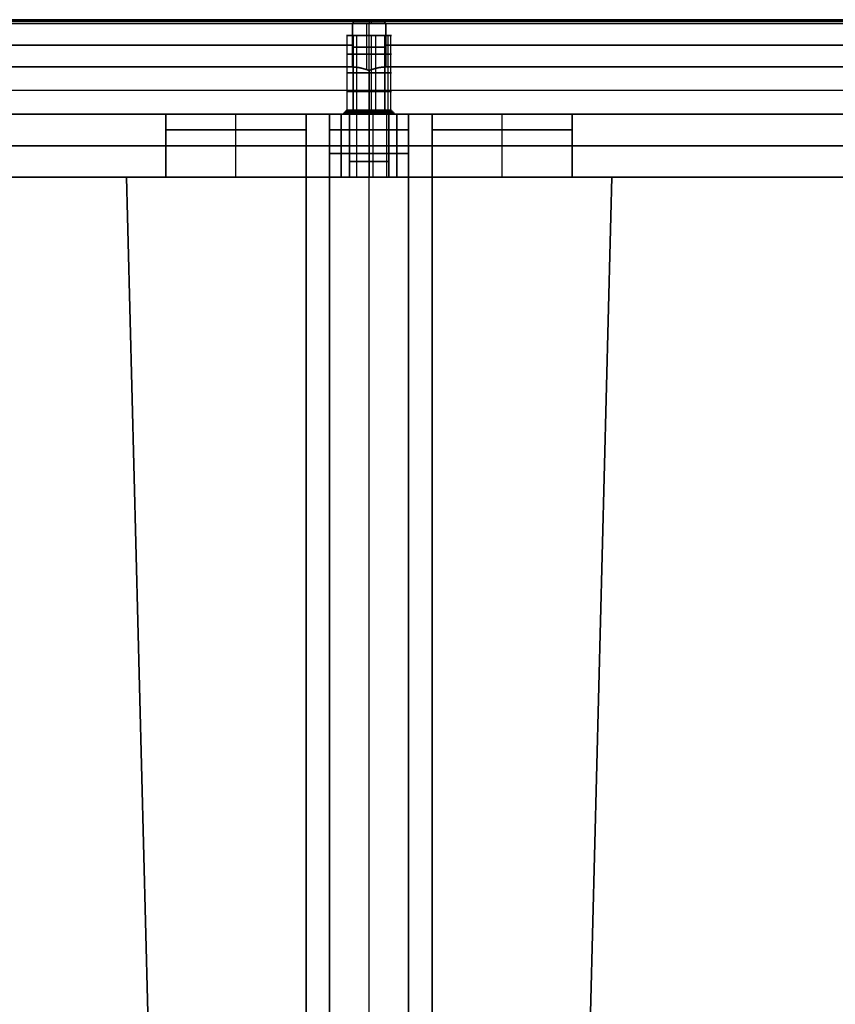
# Model space of a CAD drawing. Header units: millimetres. Extents: x -317 to 317, y -7 to 490.
# Tile 11 of 13: x -44 to 59, y 365 to 490. Entities that reach past the tile are written whole.
import ezdxf

# ---------------------------------------------------------------- set-up
doc = ezdxf.new("R2010")
doc.units = ezdxf.units.MM
doc.header["$MEASUREMENT"] = 0
for name, color, linetype in [('IGES LEVEL 10', 7, 'Continuous'), ('IGES LEVEL 3', 7, 'Continuous'), ('IGES LEVEL 8', 7, 'Continuous')]:
    doc.layers.add(name, color=color, linetype=linetype)

msp = doc.modelspace()

# ---------------------------------------------------------------- linework, layer by layer
at = {"layer": 'IGES LEVEL 10', "extrusion": (0, 1, 0)}
for centre, radius, start, end in [((0, 313.96, 490), 2.5, 45, 135), ((0, -313.96, 490), 2.5, 225, 315), ((0, 313.96, 489.5), 3, 45, 135), ((0, -313.96, 489.5), 3, 225, 315), ((0, 115.97, 488), 2.85, 225, 45), ((0, -115.97, 488), 2.85, 225, 45), ((0, -115.97, 488), 2.85, 45, 225), ((0, 115.97, 488), 2.85, 45, 225), ((0, 115.97, 478), 3.35, 225, 45), ((0, -115.97, 478), 3.35, 225, 45), ((0, 115.97, 478.5), 2.85, 225, 45), ((0, -115.97, 478.5), 2.85, 225, 45), ((0, 115.97, 478), 3.35, 45, 225), ((0, -115.97, 478), 3.35, 45, 225), ((0, 115.97, 478.5), 2.85, 45, 225), ((0, -115.97, 478.5), 2.85, 45, 225)]:
    msp.add_arc(centre, radius, start, end, dxfattribs=at)
at = {"layer": 'IGES LEVEL 10', "color": 253, "extrusion": (0, 1, 0)}
for centre, radius, start, end in [((0, -313.96, 490), 2.5, 225, 315), ((0, 313.96, 490), 2.5, 45, 135), ((0, -313.96, 490), 2.5, 225, 315), ((0, 313.96, 490), 2.5, 45, 135), ((0, -313.96, 489.5), 3, 225, 315), ((0, 313.96, 489.5), 3, 45, 135), ((0, 313.96, 489.5), 3, 45, 135), ((0, -313.96, 489.5), 3, 225, 315), ((0, -313.96, 489.75), 2.75, 225, 315), ((0, 313.96, 489.75), 2.75, 45, 135), ((0, -115.97, 488), 2.85, 225, 45), ((0, -115.97, 488), 2.85, 225, 45), ((0, 115.97, 488), 2.85, 225, 45), ((0, 115.97, 488), 2.85, 225, 45), ((0, 115.97, 488), 2.85, 45, 225), ((0, -115.97, 488), 2.85, 45, 225), ((0, -115.97, 488), 2.85, 45, 225), ((0, 115.97, 488), 2.85, 45, 225), ((0, 313.96, 486.51), 3, 45, 135), ((0, -313.96, 486.51), 3, 225, 315), ((0, 115.97, 485.63), 2.85, 225, 45), ((0, -115.97, 485.63), 2.85, 225, 45), ((0, -115.97, 485.63), 2.85, 45, 225), ((0, 115.97, 485.63), 2.85, 45, 225), ((0, 115.97, 483.25), 2.85, 225, 45), ((0, -115.97, 483.25), 2.85, 225, 45), ((0, -115.97, 483.25), 2.85, 45, 225), ((0, 115.97, 483.25), 2.85, 45, 225), ((0, 115.97, 480.88), 2.85, 225, 45), ((0, -115.97, 480.88), 2.85, 225, 45), ((0, -115.97, 480.88), 2.85, 45, 225), ((0, 115.97, 480.88), 2.85, 45, 225), ((0, -115.97, 478), 3.35, 225, 45), ((0, 115.97, 478), 3.35, 225, 45), ((0, 115.97, 478), 3.35, 225, 45), ((0, -115.97, 478), 3.35, 225, 45), ((0, -115.97, 478.13), 3.22, 225, 45), ((0, 115.97, 478.13), 3.22, 225, 45), ((0, -115.97, 478.25), 3.1, 225, 45), ((0, 115.97, 478.25), 3.1, 225, 45), ((0, -115.97, 478.38), 2.97, 225, 45), ((0, 115.97, 478.38), 2.98, 225, 45), ((0, -115.97, 478.5), 2.85, 225, 45), ((0, 115.97, 478.5), 2.85, 225, 45), ((0, 115.97, 478.5), 2.85, 225, 45), ((0, -115.97, 478.5), 2.85, 225, 45), ((0, 115.97, 478), 3.35, 45, 225), ((0, -115.97, 478), 3.35, 45, 225), ((0, 115.97, 478), 3.35, 45, 225), ((0, -115.97, 478), 3.35, 45, 225), ((0, 115.97, 478.13), 3.22, 45, 225), ((0, -115.97, 478.13), 3.22, 45, 225), ((0, 115.97, 478.25), 3.1, 45, 225), ((0, -115.97, 478.25), 3.1, 45, 225), ((0, 115.97, 478.38), 2.98, 45, 225), ((0, -115.97, 478.38), 2.97, 45, 225), ((0, -115.97, 478.5), 2.85, 45, 225), ((0, 115.97, 478.5), 2.85, 45, 225), ((0, 115.97, 478.5), 2.85, 45, 225), ((0, -115.97, 478.5), 2.85, 45, 225)]:
    msp.add_arc(centre, radius, start, end, dxfattribs=at)
at = {"layer": 'IGES LEVEL 10'}
for points in [[(-315.72, 490, 1.77), (-158.75, 490, 158.75), (-1.77, 490, 315.72)], [(-1.77, 490, -315.72), (-158.75, 490, -158.75), (-315.72, 490, -1.77)], [(-1.77, 490, -315.72), (-1.94, 489.75, -315.9), (-2.12, 489.5, -316.08)], [(-1.77, 490, 315.72), (-1.94, 489.75, 315.9), (-2.12, 489.5, 316.08)], [(2.12, 489.5, -316.08), (1.94, 489.75, -315.9), (1.77, 490, -315.72)], [(2.12, 489.5, 316.08), (1.94, 489.75, 315.9), (1.77, 490, 315.72)], [(1.77, 490, 315.72), (158.75, 490, 158.75), (315.72, 490, 1.77)], [(315.72, 490, -1.77), (158.75, 490, -158.75), (1.77, 490, -315.72)], [(-316.08, 489.5, 2.12), (-159.1, 489.5, 159.1), (-2.12, 489.5, 316.08)], [(-2.12, 489.5, -316.08), (-159.1, 489.5, -159.1), (-316.08, 489.5, -2.12)], [(-2.12, 489.5, 316.08), (-2.12, 486.75, 316.08), (-2.12, 484, 316.08)], [(-2.12, 484, -316.08), (-2.12, 486.75, -316.08), (-2.12, 489.5, -316.08)], [(2.12, 489.5, 316.08), (159.1, 489.5, 159.1), (316.08, 489.5, 2.12)], [(2.12, 484, 316.08), (2.12, 486.75, 316.08), (2.12, 489.5, 316.08)], [(2.12, 489.5, -316.08), (2.12, 486.75, -316.08), (2.12, 484, -316.08)], [(316.08, 489.5, -2.12), (159.1, 489.5, -159.1), (2.12, 489.5, -316.08)], [(-2.02, 488, -113.95), (-2.02, 483.25, -113.95), (-2.02, 478.5, -113.95)], [(-2.02, 488, 117.98), (-2.02, 483.25, 117.98), (-2.02, 478.5, 117.98)], [(2.02, 478.5, -117.98), (2.02, 483.25, -117.98), (2.02, 488, -117.98)], [(2.02, 478.5, 113.95), (2.02, 483.25, 113.95), (2.02, 488, 113.95)], [(-2.12, 484, 316.08), (-159.1, 484, 159.1), (-316.08, 484, 2.12)], [(-316.08, 484, -2.12), (-159.1, 484, -159.1), (-2.12, 484, -316.08)], [(316.08, 484, 2.12), (159.1, 484, 159.1), (2.12, 484, 316.08)], [(2.12, 484, -316.08), (159.1, 484, -159.1), (316.08, 484, -2.12)], [(0, 478, -301.23), (0, 480.78, -309.09), (0, 483.56, -316.96)], [(0, 483.56, 316.96), (0, 480.78, 309.09), (0, 478, 301.23)], [(0, 478, -301.23), (-150.61, 478, -150.61), (-301.23, 478)], [(-301.23, 478), (-150.61, 478, 150.61), (0, 478, 301.23)], [(-2.02, 478.5, 117.98), (-2.19, 478.25, 118.16), (-2.37, 478, 118.33)], [(-2.02, 478.5, -113.95), (-2.19, 478.25, -113.77), (-2.37, 478, -113.6)], [(301.23, 478), (150.61, 478, -150.61), (0, 478, -301.23)], [(0, 478, 301.23), (150.61, 478, 150.61), (301.23, 478)], [(2.37, 478, 113.6), (2.19, 478.25, 113.77), (2.02, 478.5, 113.95)], [(2.37, 478, -118.33), (2.19, 478.25, -118.16), (2.02, 478.5, -117.98)]]:
    msp.add_open_spline(points, degree=2, dxfattribs=at)
at = {"layer": 'IGES LEVEL 10', "color": 253}
for points in [[(-315.72, 490, -1.77), (-158.75, 490, -158.75), (-1.77, 490, -315.72)], [(-1.77, 490, 315.72), (-158.75, 490, 158.75), (-315.72, 490, 1.77)], [(-1.77, 490, -315.72), (-158.75, 490, -158.75), (-315.72, 490, -1.77)], [(-315.72, 490, 1.77), (-158.75, 490, 158.75), (-1.77, 490, 315.72)], [(-158.75, 490, 158.75), (0, 490), (158.75, 490, -158.75)], [(158.75, 490, 158.75), (0, 490), (-158.75, 490, -158.75)], [(-2.12, 489.5, -316.08), (-1.94, 489.75, -315.9), (-1.77, 490, -315.72)], [(-1.77, 490, -315.72), (-1.94, 489.75, -315.9), (-2.12, 489.5, -316.08)], [(-2.12, 489.5, 316.08), (-1.94, 489.75, 315.9), (-1.77, 490, 315.72)], [(-1.77, 490, 315.72), (-1.94, 489.75, 315.9), (-2.12, 489.5, 316.08)], [(0, 490, -316.46), (0, 489.75, -316.71), (0, 489.5, -316.96)], [(0.25, 490, 316.44), (0.27, 489.75, 316.69), (0.29, 489.5, 316.94)], [(1.77, 490, -315.72), (1.94, 489.75, -315.9), (2.12, 489.5, -316.08)], [(2.12, 489.5, -316.08), (1.94, 489.75, -315.9), (1.77, 490, -315.72)], [(1.77, 490, -315.72), (158.75, 490, -158.75), (315.72, 490, -1.77)], [(315.72, 490, 1.77), (158.75, 490, 158.75), (1.77, 490, 315.72)], [(1.77, 490, 315.72), (1.94, 489.75, 315.9), (2.12, 489.5, 316.08)], [(2.12, 489.5, 316.08), (1.94, 489.75, 315.9), (1.77, 490, 315.72)], [(315.72, 490, -1.77), (158.75, 490, -158.75), (1.77, 490, -315.72)], [(1.77, 490, 315.72), (158.75, 490, 158.75), (315.72, 490, 1.77)], [(-2.12, 489.5, -316.08), (-159.1, 489.5, -159.1), (-316.08, 489.5, -2.12)], [(-316.08, 489.5, 2.12), (-159.1, 489.5, 159.1), (-2.12, 489.5, 316.08)], [(-316.08, 489.5, 2.12), (-159.1, 489.5, 159.1), (-2.12, 489.5, 316.08)], [(-2.12, 489.5, -316.08), (-159.1, 489.5, -159.1), (-316.08, 489.5, -2.12)], [(-1.94, 489.75, -315.9), (-158.92, 489.75, -158.92), (-315.9, 489.75, -1.94)], [(-1.94, 489.75, 315.9), (-158.92, 489.75, 158.92), (-315.9, 489.75, 1.94)], [(-2.12, 489.5, 316.08), (-2.12, 486.75, 316.08), (-2.12, 484, 316.08)], [(-2.12, 484, -316.08), (-2.12, 486.75, -316.08), (-2.12, 489.5, -316.08)], [(-2.12, 489.5, 316.08), (-2.12, 486.75, 316.08), (-2.12, 484, 316.08)], [(-2.12, 484, -316.08), (-2.12, 486.75, -316.08), (-2.12, 489.5, -316.08)], [(-0.29, 483.66, -316.94), (-0.29, 486.58, -316.94), (-0.29, 489.5, -316.94)], [(0, 483.56, 316.96), (0, 486.53, 316.96), (0, 489.5, 316.96)], [(315.9, 489.75, -1.94), (158.92, 489.75, -158.92), (1.94, 489.75, -315.9)], [(315.9, 489.75, 1.94), (158.92, 489.75, 158.92), (1.94, 489.75, 315.9)], [(316.08, 489.5, -2.12), (159.1, 489.5, -159.1), (2.12, 489.5, -316.08)], [(2.12, 489.5, 316.08), (159.1, 489.5, 159.1), (316.08, 489.5, 2.12)], [(2.12, 484, 316.08), (2.12, 486.75, 316.08), (2.12, 489.5, 316.08)], [(2.12, 489.5, -316.08), (2.12, 486.75, -316.08), (2.12, 484, -316.08)], [(2.12, 489.5, 316.08), (159.1, 489.5, 159.1), (316.08, 489.5, 2.12)], [(2.12, 484, 316.08), (2.12, 486.75, 316.08), (2.12, 489.5, 316.08)], [(316.08, 489.5, -2.12), (159.1, 489.5, -159.1), (2.12, 489.5, -316.08)], [(2.12, 489.5, -316.08), (2.12, 486.75, -316.08), (2.12, 484, -316.08)], [(-2.84, 488, 115.69), (-2.84, 483.25, 115.69), (-2.84, 478.5, 115.69)], [(-2.84, 488, -116.24), (-2.84, 483.25, -116.24), (-2.84, 478.5, -116.24)], [(2.02, 488, 113.95), (0, 488, 115.97), (-2.02, 488, 117.98)], [(2.02, 488, 117.98), (0, 488, 115.97), (-2.02, 488, 113.95)], [(-2.02, 478.5, 117.98), (-2.02, 483.25, 117.98), (-2.02, 488, 117.98)], [(2.02, 488, -117.98), (0, 488, -115.97), (-2.02, 488, -113.95)], [(2.02, 488, -113.95), (0, 488, -115.97), (-2.02, 488, -117.98)], [(-2.02, 478.5, -113.95), (-2.02, 483.25, -113.95), (-2.02, 488, -113.95)], [(-2.02, 488, -113.95), (-2.02, 483.25, -113.95), (-2.02, 478.5, -113.95)], [(-2.02, 488, 117.98), (-2.02, 483.25, 117.98), (-2.02, 478.5, 117.98)], [(-1.58, 488, 113.6), (-1.58, 483.25, 113.6), (-1.58, 478.5, 113.6)], [(-1.58, 488, -118.34), (-1.58, 483.25, -118.34), (-1.58, 478.5, -118.34)], [(0.28, 488, -113.13), (0.28, 483.25, -113.13), (0.28, 478.5, -113.13)], [(0.28, 488, 118.8), (0.28, 483.25, 118.8), (0.28, 478.5, 118.8)], [(0.83, 488, 113.24), (0.83, 483.25, 113.24), (0.83, 478.5, 113.24)], [(0.83, 488, -118.69), (0.83, 483.25, -118.69), (0.83, 478.5, -118.69)], [(2.02, 488, 113.95), (2.02, 483.25, 113.95), (2.02, 478.5, 113.95)], [(2.02, 488, -117.98), (2.02, 483.25, -117.98), (2.02, 478.5, -117.98)], [(2.02, 478.5, -117.98), (2.02, 483.25, -117.98), (2.02, 488, -117.98)], [(2.02, 478.5, 113.95), (2.02, 483.25, 113.95), (2.02, 488, 113.95)], [(2.37, 488, -114.38), (2.37, 483.25, -114.38), (2.37, 478.5, -114.38)], [(2.37, 488, 117.55), (2.37, 483.25, 117.55), (2.37, 478.5, 117.55)], [(2.73, 488, -116.79), (2.73, 483.25, -116.79), (2.73, 478.5, -116.79)], [(2.73, 488, 115.14), (2.73, 483.25, 115.14), (2.73, 478.5, 115.14)], [(-316.08, 486.75, 2.12), (-159.1, 486.75, 159.1), (-2.12, 486.75, 316.08)], [(-2.12, 486.75, -316.08), (-159.1, 486.75, -159.1), (-316.08, 486.75, -2.12)], [(2.12, 486.75, 316.08), (159.1, 486.75, 159.1), (316.08, 486.75, 2.12)], [(316.08, 486.75, -2.12), (159.1, 486.75, -159.1), (2.12, 486.75, -316.08)], [(-2.12, 484, -316.08), (-159.1, 484, -159.1), (-316.08, 484, -2.12)], [(-316.08, 484, 2.12), (-159.1, 484, 159.1), (-2.12, 484, 316.08)], [(-2.12, 484, 316.08), (-159.1, 484, 159.1), (-316.08, 484, 2.12)], [(-316.08, 484, -2.12), (-159.1, 484, -159.1), (-2.12, 484, -316.08)], [(316.08, 484, -2.12), (159.1, 484, -159.1), (2.12, 484, -316.08)], [(2.12, 484, 316.08), (159.1, 484, 159.1), (316.08, 484, 2.12)], [(316.08, 484, 2.12), (159.1, 484, 159.1), (2.12, 484, 316.08)], [(2.12, 484, -316.08), (159.1, 484, -159.1), (316.08, 484, -2.12)], [(0, 483.56, -316.96), (0, 480.78, -309.09), (0, 478, -301.23)], [(0, 478, 301.23), (0, 480.78, 309.09), (0, 483.56, 316.96)], [(0, 478, -301.23), (0, 480.78, -309.09), (0, 483.56, -316.96)], [(0, 483.56, 316.96), (0, 480.78, 309.09), (0, 478, 301.23)], [(0, 481, -309.71), (-154.86, 481, -154.86), (-309.71, 481, 0)], [(0, 481, 309.71), (-154.86, 481, 154.86), (-309.71, 481, 0)], [(309.71, 481, 0), (154.86, 481, -154.86), (0, 481, -309.71)], [(309.71, 481, 0), (154.86, 481, 154.86), (0, 481, 309.71)], [(-301.23, 478), (-150.61, 478, -150.61), (0, 478, -301.23)], [(0, 478, 301.23), (-150.61, 478, 150.61), (-301.23, 478)], [(0, 478, -301.23), (-150.61, 478, -150.61), (-301.23, 478)], [(-301.23, 478), (-150.61, 478, 150.61), (0, 478, 301.23)], [(-150.61, 478, 150.61), (0, 478), (150.61, 478, -150.61)], [(150.61, 478, 150.61), (0, 478), (-150.61, 478, -150.61)], [(-2.84, 478.5, -116.24), (-3.09, 478.25, -116.27), (-3.33, 478, -116.29)], [(-2.84, 478.5, 115.69), (-3.09, 478.25, 115.66), (-3.33, 478, 115.64)], [(-2.37, 478, -113.6), (-2.19, 478.25, -113.77), (-2.02, 478.5, -113.95)], [(-2.37, 478, 118.33), (-2.19, 478.25, 118.16), (-2.02, 478.5, 117.98)], [(-2.02, 478.5, 117.98), (-2.19, 478.25, 118.16), (-2.37, 478, 118.33)], [(-2.02, 478.5, -113.95), (-2.19, 478.25, -113.77), (-2.37, 478, -113.6)], [(-1.58, 478.5, -118.34), (-1.72, 478.25, -118.54), (-1.86, 478, -118.75)], [(-1.58, 478.5, 113.6), (-1.72, 478.25, 113.39), (-1.86, 478, 113.18)], [(0, 478, -301.23), (150.61, 478, -150.61), (301.23, 478)], [(301.23, 478), (150.61, 478, 150.61), (0, 478, 301.23)], [(0, 478, 301.23), (150.61, 478, 150.61), (301.23, 478)], [(301.23, 478), (150.61, 478, -150.61), (0, 478, -301.23)], [(0.28, 478.5, 118.8), (0.3, 478.25, 119.05), (0.33, 478, 119.3)], [(0.28, 478.5, -113.13), (0.3, 478.25, -112.88), (0.33, 478, -112.63)], [(0.83, 478.5, -118.69), (0.9, 478.25, -118.93), (0.97, 478, -119.17)], [(0.83, 478.5, 113.24), (0.9, 478.25, 113), (0.97, 478, 112.76)], [(2.02, 478.5, -117.98), (2.19, 478.25, -118.16), (2.37, 478, -118.33)], [(2.02, 478.5, 113.95), (2.19, 478.25, 113.77), (2.37, 478, 113.6)], [(2.37, 478, 113.6), (2.19, 478.25, 113.77), (2.02, 478.5, 113.95)], [(2.37, 478, -118.33), (2.19, 478.25, -118.16), (2.02, 478.5, -117.98)], [(2.37, 478.5, 117.55), (2.58, 478.25, 117.69), (2.79, 478, 117.83)], [(2.37, 478.5, -114.38), (2.58, 478.25, -114.24), (2.79, 478, -114.1)], [(2.73, 478.5, 115.14), (2.97, 478.25, 115.07), (3.21, 478, 114.99)], [(2.73, 478.5, -116.79), (2.97, 478.25, -116.87), (3.21, 478, -116.94)]]:
    msp.add_open_spline(points, degree=2, dxfattribs=at)
at = {"layer": 'IGES LEVEL 10'}
for points in [[(0, 483.56, -316.96), (-0.81, 483.85, -316.96), (-1.55, 484, -316.65), (-2.12, 484, -316.08)], [(-2.12, 484, 316.08), (-1.55, 484, 316.65), (-0.81, 483.85, 316.96), (0, 483.56, 316.96)], [(2.12, 484, -316.08), (1.55, 484, -316.65), (0.81, 483.85, -316.96), (0, 483.56, -316.96)], [(0, 483.56, 316.96), (0.81, 483.85, 316.96), (1.55, 484, 316.65), (2.12, 484, 316.08)]]:
    msp.add_rational_spline(points, [1, 0.949253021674, 0.949253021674, 1], degree=3, dxfattribs=at)
at = {"layer": 'IGES LEVEL 10', "color": 253}
for points in [[(-2.12, 484, 316.08), (-1.55, 484, 316.65), (-0.81, 483.85, 316.96), (0, 483.56, 316.96)], [(0, 483.56, -316.96), (-0.81, 483.85, -316.96), (-1.55, 484, -316.65), (-2.12, 484, -316.08)], [(0, 483.56, -316.96), (-0.81, 483.85, -316.96), (-1.55, 484, -316.65), (-2.12, 484, -316.08)], [(-2.12, 484, 316.08), (-1.55, 484, 316.65), (-0.81, 483.85, 316.96), (0, 483.56, 316.96)], [(0, 483.56, 316.96), (0.81, 483.85, 316.96), (1.55, 484, 316.65), (2.12, 484, 316.08)], [(2.12, 484, -316.08), (1.55, 484, -316.65), (0.81, 483.85, -316.96), (0, 483.56, -316.96)], [(2.12, 484, -316.08), (1.55, 484, -316.65), (0.81, 483.85, -316.96), (0, 483.56, -316.96)], [(0, 483.56, 316.96), (0.81, 483.85, 316.96), (1.55, 484, 316.65), (2.12, 484, 316.08)]]:
    msp.add_rational_spline(points, [1, 0.949253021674, 0.949253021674, 1], degree=3, dxfattribs=at)
at = {"layer": 'IGES LEVEL 3'}
for points in [[(-25.8, 470, -5), (-25.8, 473, -5), (-25.8, 476, -5)], [(-25.8, 476, 5), (-25.8, 473, 5), (-25.8, 470, 5)], [(-25.8, 476, -5), (-16.9, 476, -5), (-8, 476, -5)], [(-25.8, 476, 5), (-25.8, 476), (-25.8, 476, -5)], [(-8, 476, 5), (-16.9, 476, 5), (-25.8, 476, 5)], [(-8, 476, -5), (-8, 242, -5), (-8, 8, -5)], [(-8, 476, 5), (-8, 476), (-8, 476, -5)], [(-8, 8, 5), (-8, 242, 5), (-8, 476, 5)], [(-5, 476, -25.8), (-5, 473, -25.8), (-5, 470, -25.8)], [(-5, 476, -25.8), (0, 476, -25.8), (5, 476, -25.8)], [(-5, 476, -8), (-5, 476, -16.9), (-5, 476, -25.8)], [(-5, 476, -8), (0, 476, -8), (5, 476, -8)], [(-5, 8, -8), (-5, 242, -8), (-5, 476, -8)], [(-5, 470, 25.8), (-5, 473, 25.8), (-5, 476, 25.8)], [(-5, 476, 25.8), (-5, 476, 16.9), (-5, 476, 8)], [(5, 476, 25.8), (0, 476, 25.8), (-5, 476, 25.8)], [(-5, 476, 8), (-5, 242, 8), (-5, 8, 8)], [(5, 476, 8), (0, 476, 8), (-5, 476, 8)], [(5, 470, -25.8), (5, 473, -25.8), (5, 476, -25.8)], [(5, 476, -25.8), (5, 476, -16.9), (5, 476, -8)], [(5, 476, -8), (5, 242, -8), (5, 8, -8)], [(5, 476, 25.8), (5, 473, 25.8), (5, 470, 25.8)], [(5, 476, 8), (5, 476, 16.9), (5, 476, 25.8)], [(5, 8, 8), (5, 242, 8), (5, 476, 8)], [(25.8, 476, 5), (16.9, 476, 5), (8, 476, 5)], [(8, 476, -5), (16.9, 476, -5), (25.8, 476, -5)], [(8, 476, 5), (8, 242, 5), (8, 8, 5)], [(8, 476, -5), (8, 476), (8, 476, 5)], [(8, 8, -5), (8, 242, -5), (8, 476, -5)], [(25.8, 470, 5), (25.8, 473, 5), (25.8, 476, 5)], [(25.8, 476, -5), (25.8, 473, -5), (25.8, 470, -5)], [(25.8, 476, -5), (25.8, 476), (25.8, 476, 5)], [(-19.98, 45.63, -5), (-25.39, 257.82, -5), (-30.8, 470, -5)], [(-30.8, 470, 5), (-25.39, 257.82, 5), (-19.98, 45.63, 5)], [(-30.8, 470, -5), (-28.3, 470, -5), (-25.8, 470, -5)], [(-30.8, 470, 5), (-30.8, 470), (-30.8, 470, -5)], [(-25.8, 470, 5), (-28.3, 470, 5), (-30.8, 470, 5)], [(-25.8, 470, 5), (-25.8, 470), (-25.8, 470, -5)], [(-5, 470, -30.8), (-5, 257.82, -25.39), (-5, 45.63, -19.98)], [(-5, 470, -30.8), (0, 470, -30.8), (5, 470, -30.8)], [(-5, 470, -25.8), (-5, 470, -28.3), (-5, 470, -30.8)], [(-5, 470, -25.8), (0, 470, -25.8), (5, 470, -25.8)], [(-5, 45.63, 19.98), (-5, 257.82, 25.39), (-5, 470, 30.8)], [(-5, 470, 30.8), (-5, 470, 28.3), (-5, 470, 25.8)], [(5, 470, 30.8), (0, 470, 30.8), (-5, 470, 30.8)], [(5, 470, 25.8), (0, 470, 25.8), (-5, 470, 25.8)], [(5, 45.63, -19.98), (5, 257.82, -25.39), (5, 470, -30.8)], [(5, 470, -30.8), (5, 470, -28.3), (5, 470, -25.8)], [(5, 470, 30.8), (5, 257.82, 25.39), (5, 45.63, 19.98)], [(5, 470, 25.8), (5, 470, 28.3), (5, 470, 30.8)], [(19.98, 45.63, 5), (25.39, 257.82, 5), (30.8, 470, 5)], [(30.8, 470, -5), (25.39, 257.82, -5), (19.98, 45.63, -5)], [(30.8, 470, 5), (28.3, 470, 5), (25.8, 470, 5)], [(25.8, 470, -5), (28.3, 470, -5), (30.8, 470, -5)], [(25.8, 470, -5), (25.8, 470), (25.8, 470, 5)], [(30.8, 470, -5), (30.8, 470), (30.8, 470, 5)]]:
    msp.add_open_spline(points, degree=2, dxfattribs=at)
at = {"layer": 'IGES LEVEL 3', "color": 253}
for points in [[(-8, 476, -5), (-16.9, 476, -5), (-25.8, 476, -5)], [(-25.8, 476, -5), (-25.8, 473, -5), (-25.8, 470, -5)], [(-8, 476, 5), (-16.9, 476, 5), (-25.8, 476, 5)], [(-25.8, 476, 5), (-25.8, 473, 5), (-25.8, 470, 5)], [(-25.8, 470, -5), (-25.8, 473, -5), (-25.8, 476, -5)], [(-25.8, 476, -5), (-25.8, 476), (-25.8, 476, 5)], [(-25.8, 476, 5), (-25.8, 473, 5), (-25.8, 470, 5)], [(-25.8, 470), (-25.8, 473), (-25.8, 476)], [(-25.8, 476, 5), (-25.8, 476), (-25.8, 476, -5)], [(-25.8, 476, -5), (-16.9, 476, -5), (-8, 476, -5)], [(-8, 476, 5), (-16.9, 476, 5), (-25.8, 476, 5)], [(-25.8, 476), (-16.9, 476), (-8, 476)], [(-16.9, 476, 5), (-16.9, 476), (-16.9, 476, -5)], [(-8, 8, -5), (-8, 242, -5), (-8, 476, -5)], [(-8, 8, 5), (-8, 242, 5), (-8, 476, 5)], [(-8, 476, -5), (-8, 476), (-8, 476, 5)], [(-8, 8, 5), (-8, 242, 5), (-8, 476, 5)], [(-8, 476, 5), (-8, 476), (-8, 476, -5)], [(-8, 476, -5), (-8, 242, -5), (-8, 8, -5)], [(-8, 8), (-8, 242), (-8, 476)], [(-5, 8, -8), (-5, 242, -8), (-5, 476, -8)], [(-5, 476, -8), (-5, 476, -16.9), (-5, 476, -25.8)], [(-5, 476, -25.8), (-5, 473, -25.8), (-5, 470, -25.8)], [(5, 476, -25.8), (0, 476, -25.8), (-5, 476, -25.8)], [(-5, 476, -25.8), (-5, 473, -25.8), (-5, 470, -25.8)], [(-5, 476, -25.8), (0, 476, -25.8), (5, 476, -25.8)], [(5, 476, -8), (0, 476, -8), (-5, 476, -8)], [(-5, 476, -8), (-5, 476, -16.9), (-5, 476, -25.8)], [(-5, 476, -16.9), (0, 476, -16.9), (5, 476, -16.9)], [(-5, 8, -8), (-5, 242, -8), (-5, 476, -8)], [(-5, 476, -8), (0, 476, -8), (5, 476, -8)], [(-5, 8, 8), (-5, 242, 8), (-5, 476, 8)], [(-5, 476, 8), (-5, 476, 16.9), (-5, 476, 25.8)], [(-5, 476, 25.8), (-5, 473, 25.8), (-5, 470, 25.8)], [(-5, 470, 25.8), (-5, 473, 25.8), (-5, 476, 25.8)], [(-5, 476, 25.8), (0, 476, 25.8), (5, 476, 25.8)], [(5, 476, 25.8), (0, 476, 25.8), (-5, 476, 25.8)], [(-5, 476, 25.8), (-5, 476, 16.9), (-5, 476, 8)], [(-5, 476, 8), (0, 476, 8), (5, 476, 8)], [(5, 476, 16.9), (0, 476, 16.9), (-5, 476, 16.9)], [(5, 476, 8), (0, 476, 8), (-5, 476, 8)], [(-5, 476, 8), (-5, 242, 8), (-5, 8, 8)], [(0, 470, -25.8), (0, 473, -25.8), (0, 476, -25.8)], [(0, 476, -25.8), (0, 476, -16.9), (0, 476, -8)], [(0, 8, -8), (0, 242, -8), (0, 476, -8)], [(0, 470, 25.8), (0, 473, 25.8), (0, 476, 25.8)], [(0, 476, 25.8), (0, 476, 16.9), (0, 476, 8)], [(0, 8, 8), (0, 242, 8), (0, 476, 8)], [(5, 8, -8), (5, 242, -8), (5, 476, -8)], [(5, 476, -8), (5, 476, -16.9), (5, 476, -25.8)], [(5, 476, -25.8), (5, 473, -25.8), (5, 470, -25.8)], [(5, 470, -25.8), (5, 473, -25.8), (5, 476, -25.8)], [(5, 476, -25.8), (5, 476, -16.9), (5, 476, -8)], [(5, 476, -8), (5, 242, -8), (5, 8, -8)], [(5, 8, 8), (5, 242, 8), (5, 476, 8)], [(5, 476, 8), (5, 476, 16.9), (5, 476, 25.8)], [(5, 476, 25.8), (5, 473, 25.8), (5, 470, 25.8)], [(5, 476, 25.8), (5, 473, 25.8), (5, 470, 25.8)], [(5, 476, 8), (5, 476, 16.9), (5, 476, 25.8)], [(5, 8, 8), (5, 242, 8), (5, 476, 8)], [(8, 8, 5), (8, 242, 5), (8, 476, 5)], [(8, 476, 5), (16.9, 476, 5), (25.8, 476, 5)], [(8, 8, -5), (8, 242, -5), (8, 476, -5)], [(8, 476, -5), (16.9, 476, -5), (25.8, 476, -5)], [(25.8, 476, 5), (16.9, 476, 5), (8, 476, 5)], [(8, 476, 5), (8, 476), (8, 476, -5)], [(8, 476, -5), (16.9, 476, -5), (25.8, 476, -5)], [(25.8, 476), (16.9, 476), (8, 476)], [(8, 8, -5), (8, 242, -5), (8, 476, -5)], [(8, 476, -5), (8, 476), (8, 476, 5)], [(8, 476, 5), (8, 242, 5), (8, 8, 5)], [(8, 8), (8, 242), (8, 476)], [(16.9, 476, -5), (16.9, 476), (16.9, 476, 5)], [(25.8, 476, 5), (25.8, 473, 5), (25.8, 470, 5)], [(25.8, 476, -5), (25.8, 473, -5), (25.8, 470, -5)], [(25.8, 470, 5), (25.8, 473, 5), (25.8, 476, 5)], [(25.8, 476, 5), (25.8, 476), (25.8, 476, -5)], [(25.8, 476, -5), (25.8, 473, -5), (25.8, 470, -5)], [(25.8, 470), (25.8, 473), (25.8, 476)], [(25.8, 476, -5), (25.8, 476), (25.8, 476, 5)], [(-25.8, 473, 5), (-25.8, 473), (-25.8, 473, -5)], [(-5, 473, -25.8), (0, 473, -25.8), (5, 473, -25.8)], [(5, 473, 25.8), (0, 473, 25.8), (-5, 473, 25.8)], [(25.8, 473, -5), (25.8, 473), (25.8, 473, 5)], [(-25.8, 470, -5), (-28.3, 470, -5), (-30.8, 470, -5)], [(-30.8, 470, -5), (-25.39, 257.82, -5), (-19.98, 45.63, -5)], [(-25.8, 470, 5), (-28.3, 470, 5), (-30.8, 470, 5)], [(-30.8, 470, 5), (-25.39, 257.82, 5), (-19.98, 45.63, 5)], [(-19.98, 45.63, -5), (-25.39, 257.82, -5), (-30.8, 470, -5)], [(-30.8, 470, -5), (-30.8, 470), (-30.8, 470, 5)], [(-30.8, 470, 5), (-25.39, 257.82, 5), (-19.98, 45.63, 5)], [(-19.98, 45.63), (-25.39, 257.82), (-30.8, 470)], [(-30.8, 470, 5), (-30.8, 470), (-30.8, 470, -5)], [(-30.8, 470, -5), (-28.3, 470, -5), (-25.8, 470, -5)], [(-25.8, 470, 5), (-28.3, 470, 5), (-30.8, 470, 5)], [(-30.8, 470), (-28.3, 470), (-25.8, 470)], [(-28.3, 470, 5), (-28.3, 470), (-28.3, 470, -5)], [(-25.8, 470, -5), (-25.8, 470), (-25.8, 470, 5)], [(-25.8, 470, 5), (-25.8, 470), (-25.8, 470, -5)], [(-5, 470, -25.8), (-5, 470, -28.3), (-5, 470, -30.8)], [(-5, 470, -30.8), (-5, 257.82, -25.39), (-5, 45.63, -19.98)], [(5, 470, -30.8), (0, 470, -30.8), (-5, 470, -30.8)], [(-5, 470, -30.8), (-5, 257.82, -25.39), (-5, 45.63, -19.98)], [(-5, 470, -30.8), (0, 470, -30.8), (5, 470, -30.8)], [(5, 470, -25.8), (0, 470, -25.8), (-5, 470, -25.8)], [(-5, 470, -25.8), (-5, 470, -28.3), (-5, 470, -30.8)], [(-5, 470, -28.3), (0, 470, -28.3), (5, 470, -28.3)], [(-5, 470, -25.8), (0, 470, -25.8), (5, 470, -25.8)], [(-5, 470, 25.8), (-5, 470, 28.3), (-5, 470, 30.8)], [(-5, 470, 30.8), (-5, 257.82, 25.39), (-5, 45.63, 19.98)], [(-5, 45.63, 19.98), (-5, 257.82, 25.39), (-5, 470, 30.8)], [(-5, 470, 30.8), (0, 470, 30.8), (5, 470, 30.8)], [(5, 470, 30.8), (0, 470, 30.8), (-5, 470, 30.8)], [(-5, 470, 30.8), (-5, 470, 28.3), (-5, 470, 25.8)], [(-5, 470, 25.8), (0, 470, 25.8), (5, 470, 25.8)], [(5, 470, 28.3), (0, 470, 28.3), (-5, 470, 28.3)], [(5, 470, 25.8), (0, 470, 25.8), (-5, 470, 25.8)], [(0, 45.63, -19.98), (0, 257.82, -25.39), (0, 470, -30.8)], [(0, 470, -30.8), (0, 470, -28.3), (0, 470, -25.8)], [(0, 45.63, 19.98), (0, 257.82, 25.39), (0, 470, 30.8)], [(0, 470, 30.8), (0, 470, 28.3), (0, 470, 25.8)], [(5, 470, -25.8), (5, 470, -28.3), (5, 470, -30.8)], [(5, 470, -30.8), (5, 257.82, -25.39), (5, 45.63, -19.98)], [(5, 45.63, -19.98), (5, 257.82, -25.39), (5, 470, -30.8)], [(5, 470, -30.8), (5, 470, -28.3), (5, 470, -25.8)], [(5, 470, 25.8), (5, 470, 28.3), (5, 470, 30.8)], [(5, 470, 30.8), (5, 257.82, 25.39), (5, 45.63, 19.98)], [(5, 470, 30.8), (5, 257.82, 25.39), (5, 45.63, 19.98)], [(5, 470, 25.8), (5, 470, 28.3), (5, 470, 30.8)], [(30.8, 470, 5), (25.39, 257.82, 5), (19.98, 45.63, 5)], [(30.8, 470, -5), (25.39, 257.82, -5), (19.98, 45.63, -5)], [(19.98, 45.63, 5), (25.39, 257.82, 5), (30.8, 470, 5)], [(30.8, 470, -5), (25.39, 257.82, -5), (19.98, 45.63, -5)], [(19.98, 45.63), (25.39, 257.82), (30.8, 470)], [(25.8, 470, 5), (28.3, 470, 5), (30.8, 470, 5)], [(25.8, 470, -5), (28.3, 470, -5), (30.8, 470, -5)], [(30.8, 470, 5), (28.3, 470, 5), (25.8, 470, 5)], [(25.8, 470, 5), (25.8, 470), (25.8, 470, -5)], [(25.8, 470, -5), (28.3, 470, -5), (30.8, 470, -5)], [(30.8, 470), (28.3, 470), (25.8, 470)], [(25.8, 470, -5), (25.8, 470), (25.8, 470, 5)], [(28.3, 470, -5), (28.3, 470), (28.3, 470, 5)], [(30.8, 470, 5), (30.8, 470), (30.8, 470, -5)], [(30.8, 470, -5), (30.8, 470), (30.8, 470, 5)]]:
    msp.add_open_spline(points, degree=2, dxfattribs=at)
at = {"layer": 'IGES LEVEL 8', "extrusion": (0, 1, 0)}
for centre, radius, start, end in [((0, 120.21, 478), 5, 45, 135), ((0, -120.21, 478), 5, 225, 315), ((0, -115.97, 478), 2.5, 180, 360), ((0, 115.97, 478), 2.5, 180, 0), ((0, 115.97, 478), 2.5, 0, 180), ((0, -115.97, 478), 2.5, 0, 180), ((0, 120.21, 470), 5, 45, 135), ((0, -120.21, 470), 5, 225, 315), ((0, -115.97, 470), 2.5, 180, 360), ((0, 115.97, 470), 2.5, 180, 360), ((0, 115.97, 470), 2.5, 0, 180), ((0, -115.97, 470), 2.5, 360, 180)]:
    msp.add_arc(centre, radius, start, end, dxfattribs=at)
at = {"layer": 'IGES LEVEL 8', "color": 253, "extrusion": (0, 1, 0)}
for centre, radius, start, end in [((0, 120.21, 478), 5, 45, 135), ((0, -120.21, 478), 5, 225, 315), ((0, -120.21, 478), 5, 225, 315), ((0, 120.21, 478), 5, 45, 135), ((0, -115.97, 478), 2.5, 180, 360), ((0, 115.97, 478), 2.5, 180, 0), ((0, 115.97, 478), 2.5, 0, 180), ((0, 115.97, 478), 2.5, 180, 0), ((0, -115.97, 478), 2.5, 0, 180), ((0, -115.97, 478), 2.5, 180, 360), ((0, 115.97, 478), 2.5, 0, 180), ((0, -115.97, 478), 2.5, 0, 180), ((0, -115.97, 476), 2.5, 180, 0), ((0, 115.97, 476), 2.5, 180, 0), ((0, 115.97, 476), 2.5, 0, 180), ((0, -115.97, 476), 2.5, 0, 180), ((0, 120.21, 474), 5, 45, 135), ((0, -120.21, 474), 5, 225, 315), ((0, -115.97, 474), 2.5, 180, 0), ((0, 115.97, 474), 2.5, 180, 0), ((0, 115.97, 474), 2.5, 0, 180), ((0, -115.97, 474), 2.5, 0, 180), ((0, -115.97, 472), 2.5, 180, 0), ((0, 115.97, 472), 2.5, 180, 0), ((0, 115.97, 472), 2.5, 0, 180), ((0, -115.97, 472), 2.5, 0, 180), ((0, 120.21, 470), 5, 45, 135), ((0, -120.21, 470), 5, 225, 315), ((0, -120.21, 470), 5, 225, 315), ((0, 120.21, 470), 5, 45, 135), ((0, -115.97, 470), 2.5, 180, 360), ((0, 115.97, 470), 2.5, 180, 360), ((0, 115.97, 470), 2.5, 180, 360), ((0, 115.97, 470), 2.5, 0, 180), ((0, -115.97, 470), 2.5, 180, 360), ((0, -115.97, 470), 2.5, 360, 180), ((0, 115.97, 470), 2.5, 0, 180), ((0, -115.97, 470), 2.5, 360, 180)]:
    msp.add_arc(centre, radius, start, end, dxfattribs=at)
at = {"layer": 'IGES LEVEL 8'}
for points in [[(-123.74, 478, 3.54), (-63.64, 478, 63.64), (-3.54, 478, 123.74)], [(-3.54, 478, -123.74), (-63.64, 478, -63.64), (-123.74, 478, -3.54)], [(-25.8, 478, 5), (-25.8, 474, 5), (-25.8, 470, 5)], [(-25.8, 478, -5), (-25.8, 474, -5), (-25.8, 470, -5)], [(-8, 478, 5), (-16.9, 478, 5), (-25.8, 478, 5)], [(-25.8, 478, -5), (-16.9, 478, -5), (-8, 478, -5)], [(-25.8, 478, 5), (-25.8, 478), (-25.8, 478, -5)], [(-8, 478, 5), (-8, 474, 5), (-8, 470, 5)], [(-8, 470, -5), (-8, 474, -5), (-8, 478, -5)], [(-8, 478, -5), (-8, 478), (-8, 478, 5)], [(-5, 478, 25.8), (-5, 474, 25.8), (-5, 470, 25.8)], [(-5, 470, 8), (-5, 474, 8), (-5, 478, 8)], [(-5, 478, -8), (-5, 474, -8), (-5, 470, -8)], [(-5, 478, -25.8), (-5, 474, -25.8), (-5, 470, -25.8)], [(-5, 478, 8), (0, 478, 8), (5, 478, 8)], [(-5, 478, 25.8), (-5, 478, 16.9), (-5, 478, 8)], [(5, 478, 25.8), (0, 478, 25.8), (-5, 478, 25.8)], [(-5, 478, -8), (-5, 478, -16.9), (-5, 478, -25.8)], [(5, 478, -8), (0, 478, -8), (-5, 478, -8)], [(-5, 478, -25.8), (0, 478, -25.8), (5, 478, -25.8)], [(-3.54, 478, 123.74), (-3.54, 474, 123.74), (-3.54, 470, 123.74)], [(-3.54, 470, -123.74), (-3.54, 474, -123.74), (-3.54, 478, -123.74)], [(-2.5, 478, 115.97), (-2.5, 474, 115.97), (-2.5, 470, 115.97)], [(-2.5, 478, -115.97), (-2.5, 474, -115.97), (-2.5, 470, -115.97)], [(2.5, 470, 115.97), (2.5, 474, 115.97), (2.5, 478, 115.97)], [(2.5, 470, -115.97), (2.5, 474, -115.97), (2.5, 478, -115.97)], [(3.54, 470, 123.74), (3.54, 474, 123.74), (3.54, 478, 123.74)], [(3.54, 478, -123.74), (3.54, 474, -123.74), (3.54, 470, -123.74)], [(3.54, 478, 123.74), (63.64, 478, 63.64), (123.74, 478, 3.54)], [(123.74, 478, -3.54), (63.64, 478, -63.64), (3.54, 478, -123.74)], [(5, 478, 8), (5, 474, 8), (5, 470, 8)], [(5, 478, 25.8), (5, 474, 25.8), (5, 470, 25.8)], [(5, 478, -25.8), (5, 474, -25.8), (5, 470, -25.8)], [(5, 470, -8), (5, 474, -8), (5, 478, -8)], [(5, 478, 8), (5, 478, 16.9), (5, 478, 25.8)], [(5, 478, -25.8), (5, 478, -16.9), (5, 478, -8)], [(8, 478, -5), (8, 474, -5), (8, 470, -5)], [(8, 470, 5), (8, 474, 5), (8, 478, 5)], [(8, 478, -5), (16.9, 478, -5), (25.8, 478, -5)], [(8, 478, 5), (8, 478), (8, 478, -5)], [(25.8, 478, 5), (16.9, 478, 5), (8, 478, 5)], [(25.8, 478, -5), (25.8, 474, -5), (25.8, 470, -5)], [(25.8, 478, 5), (25.8, 474, 5), (25.8, 470, 5)], [(25.8, 478, -5), (25.8, 478), (25.8, 478, 5)], [(-123.74, 470, 3.54), (-63.64, 470, 63.64), (-3.54, 470, 123.74)], [(-3.54, 470, -123.74), (-63.64, 470, -63.64), (-123.74, 470, -3.54)], [(-25.8, 470, -5), (-16.9, 470, -5), (-8, 470, -5)], [(-25.8, 470, 5), (-25.8, 470), (-25.8, 470, -5)], [(-8, 470, 5), (-16.9, 470, 5), (-25.8, 470, 5)], [(-8, 470, -5), (-8, 470), (-8, 470, 5)], [(-5, 470, 25.8), (-5, 470, 16.9), (-5, 470, 8)], [(5, 470, 25.8), (0, 470, 25.8), (-5, 470, 25.8)], [(-5, 470, 8), (0, 470, 8), (5, 470, 8)], [(-5, 470, -25.8), (0, 470, -25.8), (5, 470, -25.8)], [(-5, 470, -8), (-5, 470, -16.9), (-5, 470, -25.8)], [(5, 470, -8), (0, 470, -8), (-5, 470, -8)], [(3.54, 470, 123.74), (63.64, 470, 63.64), (123.74, 470, 3.54)], [(123.74, 470, -3.54), (63.64, 470, -63.64), (3.54, 470, -123.74)], [(5, 470, 8), (5, 470, 16.9), (5, 470, 25.8)], [(5, 470, -25.8), (5, 470, -16.9), (5, 470, -8)], [(25.8, 470, 5), (16.9, 470, 5), (8, 470, 5)], [(8, 470, -5), (16.9, 470, -5), (25.8, 470, -5)], [(8, 470, 5), (8, 470), (8, 470, -5)], [(25.8, 470, -5), (25.8, 470), (25.8, 470, 5)]]:
    msp.add_open_spline(points, degree=2, dxfattribs=at)
at = {"layer": 'IGES LEVEL 8', "color": 253}
for points in [[(-123.74, 478, 3.54), (-63.64, 478, 63.64), (-3.54, 478, 123.74)], [(-3.54, 478, -123.74), (-63.64, 478, -63.64), (-123.74, 478, -3.54)], [(-3.54, 478, -123.74), (-63.64, 478, -63.64), (-123.74, 478, -3.54)], [(-123.74, 478, 3.54), (-63.64, 478, 63.64), (-3.54, 478, 123.74)], [(-113.47, 478), (-69.63, 478), (-25.8, 478)], [(-25.8, 470, 5), (-25.8, 474, 5), (-25.8, 478, 5)], [(-25.8, 478, 5), (-16.9, 478, 5), (-8, 478, 5)], [(-25.8, 470, -5), (-25.8, 474, -5), (-25.8, 478, -5)], [(-25.8, 478, -5), (-25.8, 478), (-25.8, 478, 5)], [(-25.8, 478, 5), (-25.8, 474, 5), (-25.8, 470, 5)], [(-25.8, 470), (-25.8, 474), (-25.8, 478)], [(-8, 478, -5), (-16.9, 478, -5), (-25.8, 478, -5)], [(-25.8, 478, -5), (-25.8, 474, -5), (-25.8, 470, -5)], [(-25.8, 478, 5), (-25.8, 478), (-25.8, 478, -5)], [(-25.8, 478, -5), (-16.9, 478, -5), (-8, 478, -5)], [(-8, 478, 5), (-16.9, 478, 5), (-25.8, 478, 5)], [(-16.9, 470, 5), (-16.9, 474, 5), (-16.9, 478, 5)], [(-16.9, 470, -5), (-16.9, 474, -5), (-16.9, 478, -5)], [(-8, 470, 5), (-8, 474, 5), (-8, 478, 5)], [(-8, 478, 5), (-8, 478), (-8, 478, -5)], [(-8, 478, -5), (-8, 474, -5), (-8, 470, -5)], [(-8, 470), (-8, 474), (-8, 478)], [(-8, 478, 5), (-8, 474, 5), (-8, 470, 5)], [(-8, 470, -5), (-8, 474, -5), (-8, 478, -5)], [(-8, 478, -5), (-8, 478), (-8, 478, 5)], [(-8, 478), (0, 478), (8, 478)], [(5, 478, 8), (0, 478, 8), (-5, 478, 8)], [(-5, 478, 8), (-5, 474, 8), (-5, 470, 8)], [(-5, 470, 25.8), (-5, 474, 25.8), (-5, 478, 25.8)], [(-5, 478, 25.8), (0, 478, 25.8), (5, 478, 25.8)], [(-5, 470, 8), (-5, 474, 8), (-5, 478, 8)], [(-5, 478, 8), (-5, 478, 16.9), (-5, 478, 25.8)], [(-5, 478, 25.8), (-5, 474, 25.8), (-5, 470, 25.8)], [(-5, 470, 16.9), (-5, 474, 16.9), (-5, 478, 16.9)], [(-5, 470, -8), (-5, 474, -8), (-5, 478, -8)], [(-5, 478, -8), (0, 478, -8), (5, 478, -8)], [(-5, 470, -25.8), (-5, 474, -25.8), (-5, 478, -25.8)], [(-5, 478, -25.8), (-5, 478, -16.9), (-5, 478, -8)], [(-5, 478, -8), (-5, 474, -8), (-5, 470, -8)], [(-5, 470, -16.9), (-5, 474, -16.9), (-5, 478, -16.9)], [(5, 478, -25.8), (0, 478, -25.8), (-5, 478, -25.8)], [(-5, 478, -25.8), (-5, 474, -25.8), (-5, 470, -25.8)], [(-5, 478, -25.8), (0, 478, -25.8), (5, 478, -25.8)], [(5, 478, -8), (0, 478, -8), (-5, 478, -8)], [(-5, 478, -8), (-5, 478, -16.9), (-5, 478, -25.8)], [(5, 478, 25.8), (0, 478, 25.8), (-5, 478, 25.8)], [(-5, 478, 25.8), (-5, 478, 16.9), (-5, 478, 8)], [(-5, 478, 8), (0, 478, 8), (5, 478, 8)], [(-3.54, 478, 123.74), (-3.54, 474, 123.74), (-3.54, 470, 123.74)], [(-3.54, 478, 123.74), (-3.54, 474, 123.74), (-3.54, 470, 123.74)], [(-3.54, 470, -123.74), (-3.54, 474, -123.74), (-3.54, 478, -123.74)], [(-3.54, 470, -123.74), (-3.54, 474, -123.74), (-3.54, 478, -123.74)], [(-2.5, 470, -115.97), (-2.5, 474, -115.97), (-2.5, 478, -115.97)], [(-2.5, 470, 115.97), (-2.5, 474, 115.97), (-2.5, 478, 115.97)], [(-2.5, 478, 115.97), (-2.5, 474, 115.97), (-2.5, 470, 115.97)], [(-2.5, 478, -115.97), (-2.5, 474, -115.97), (-2.5, 470, -115.97)], [(-1.59, 478, -117.9), (-1.59, 474, -117.9), (-1.59, 470, -117.9)], [(-1.59, 478, 114.03), (-1.59, 474, 114.03), (-1.59, 470, 114.03)], [(-1.59, 478, 117.9), (-1.59, 474, 117.9), (-1.59, 470, 117.9)], [(-1.59, 478, -114.03), (-1.59, 474, -114.03), (-1.59, 470, -114.03)], [(0, 470, 8), (0, 474, 8), (0, 478, 8)], [(0, 470, 25.8), (0, 474, 25.8), (0, 478, 25.8)], [(0, 470, -8), (0, 474, -8), (0, 478, -8)], [(0, 470, -25.8), (0, 474, -25.8), (0, 478, -25.8)], [(0, 478, 125.21), (0, 474, 125.21), (0, 470, 125.21)], [(0, 478, -125.21), (0, 474, -125.21), (0, 470, -125.21)], [(0, 478, 125.21), (0, 478, 121.84), (0, 478, 118.47)], [(0, 478, 113.47), (0, 478, 69.63), (0, 478, 25.8)], [(0, 478, 8), (0, 478), (0, 478, -8)], [(0, 478, -25.8), (0, 478, -69.63), (0, 478, -113.47)], [(0, 478, -118.47), (0, 478, -121.84), (0, 478, -125.21)], [(0.49, 478, -118.42), (0.49, 474, -118.42), (0.49, 470, -118.42)], [(0.49, 478, 113.51), (0.49, 474, 113.51), (0.49, 470, 113.51)], [(0.49, 478, 118.42), (0.49, 474, 118.42), (0.49, 470, 118.42)], [(0.49, 478, -113.51), (0.49, 474, -113.51), (0.49, 470, -113.51)], [(2.2, 478, -117.14), (2.2, 474, -117.14), (2.2, 470, -117.14)], [(2.2, 478, 114.79), (2.2, 474, 114.79), (2.2, 470, 114.79)], [(2.2, 478, 117.14), (2.2, 474, 117.14), (2.2, 470, 117.14)], [(2.2, 478, -114.79), (2.2, 474, -114.79), (2.2, 470, -114.79)], [(2.5, 478, -115.97), (2.5, 474, -115.97), (2.5, 470, -115.97)], [(2.5, 478, 115.97), (2.5, 474, 115.97), (2.5, 470, 115.97)], [(2.5, 470, 115.97), (2.5, 474, 115.97), (2.5, 478, 115.97)], [(2.5, 470, -115.97), (2.5, 474, -115.97), (2.5, 478, -115.97)], [(3.54, 470, 123.74), (3.54, 474, 123.74), (3.54, 478, 123.74)], [(3.54, 478, 123.74), (63.64, 478, 63.64), (123.74, 478, 3.54)], [(3.54, 470, 123.74), (3.54, 474, 123.74), (3.54, 478, 123.74)], [(3.54, 478, -123.74), (3.54, 474, -123.74), (3.54, 470, -123.74)], [(123.74, 478, -3.54), (63.64, 478, -63.64), (3.54, 478, -123.74)], [(3.54, 478, -123.74), (3.54, 474, -123.74), (3.54, 470, -123.74)], [(123.74, 478, -3.54), (63.64, 478, -63.64), (3.54, 478, -123.74)], [(3.54, 478, 123.74), (63.64, 478, 63.64), (123.74, 478, 3.54)], [(5, 470, 8), (5, 474, 8), (5, 478, 8)], [(5, 470, 25.8), (5, 474, 25.8), (5, 478, 25.8)], [(5, 478, 25.8), (5, 478, 16.9), (5, 478, 8)], [(5, 478, 8), (5, 474, 8), (5, 470, 8)], [(5, 470, 16.9), (5, 474, 16.9), (5, 478, 16.9)], [(5, 478, 25.8), (5, 474, 25.8), (5, 470, 25.8)], [(5, 478, -8), (5, 474, -8), (5, 470, -8)], [(5, 470, -25.8), (5, 474, -25.8), (5, 478, -25.8)], [(5, 470, -8), (5, 474, -8), (5, 478, -8)], [(5, 478, -8), (5, 478, -16.9), (5, 478, -25.8)], [(5, 478, -25.8), (5, 474, -25.8), (5, 470, -25.8)], [(5, 470, -16.9), (5, 474, -16.9), (5, 478, -16.9)], [(5, 478, -25.8), (5, 478, -16.9), (5, 478, -8)], [(5, 478, 8), (5, 478, 16.9), (5, 478, 25.8)], [(8, 470, -5), (8, 474, -5), (8, 478, -5)], [(8, 478, -5), (8, 478), (8, 478, 5)], [(8, 478, 5), (8, 474, 5), (8, 470, 5)], [(8, 470), (8, 474), (8, 478)], [(25.8, 478, -5), (16.9, 478, -5), (8, 478, -5)], [(8, 478, -5), (8, 474, -5), (8, 470, -5)], [(8, 470, 5), (8, 474, 5), (8, 478, 5)], [(8, 478, 5), (16.9, 478, 5), (25.8, 478, 5)], [(25.8, 478, 5), (16.9, 478, 5), (8, 478, 5)], [(8, 478, 5), (8, 478), (8, 478, -5)], [(8, 478, -5), (16.9, 478, -5), (25.8, 478, -5)], [(16.9, 470, -5), (16.9, 474, -5), (16.9, 478, -5)], [(16.9, 470, 5), (16.9, 474, 5), (16.9, 478, 5)], [(25.8, 470, -5), (25.8, 474, -5), (25.8, 478, -5)], [(25.8, 470, 5), (25.8, 474, 5), (25.8, 478, 5)], [(25.8, 478, 5), (25.8, 478), (25.8, 478, -5)], [(25.8, 478, -5), (25.8, 474, -5), (25.8, 470, -5)], [(25.8, 470), (25.8, 474), (25.8, 478)], [(25.8, 478, 5), (25.8, 474, 5), (25.8, 470, 5)], [(25.8, 478, -5), (25.8, 478), (25.8, 478, 5)], [(25.8, 478), (69.63, 478), (113.47, 478)], [(-3.54, 474, 123.74), (-63.64, 474, 63.64), (-123.74, 474, 3.54)], [(-123.74, 474, -3.54), (-63.64, 474, -63.64), (-3.54, 474, -123.74)], [(-8, 474, 5), (-16.9, 474, 5), (-25.8, 474, 5)], [(-25.8, 474, 5), (-25.8, 474), (-25.8, 474, -5)], [(-25.8, 474, -5), (-16.9, 474, -5), (-8, 474, -5)], [(-8, 474, -5), (-8, 474), (-8, 474, 5)], [(-5, 474, 8), (0, 474, 8), (5, 474, 8)], [(5, 474, 25.8), (0, 474, 25.8), (-5, 474, 25.8)], [(-5, 474, 25.8), (-5, 474, 16.9), (-5, 474, 8)], [(5, 474, -8), (0, 474, -8), (-5, 474, -8)], [(-5, 474, -8), (-5, 474, -16.9), (-5, 474, -25.8)], [(-5, 474, -25.8), (0, 474, -25.8), (5, 474, -25.8)], [(123.74, 474, 3.54), (63.64, 474, 63.64), (3.54, 474, 123.74)], [(3.54, 474, -123.74), (63.64, 474, -63.64), (123.74, 474, -3.54)], [(5, 474, 8), (5, 474, 16.9), (5, 474, 25.8)], [(5, 474, -25.8), (5, 474, -16.9), (5, 474, -8)], [(8, 474, 5), (8, 474), (8, 474, -5)], [(8, 474, -5), (16.9, 474, -5), (25.8, 474, -5)], [(25.8, 474, 5), (16.9, 474, 5), (8, 474, 5)], [(25.8, 474, -5), (25.8, 474), (25.8, 474, 5)], [(-3.54, 470, 123.74), (-63.64, 470, 63.64), (-123.74, 470, 3.54)], [(-123.74, 470, -3.54), (-63.64, 470, -63.64), (-3.54, 470, -123.74)], [(-3.54, 470, -123.74), (-63.64, 470, -63.64), (-123.74, 470, -3.54)], [(-123.74, 470, 3.54), (-63.64, 470, 63.64), (-3.54, 470, 123.74)], [(-113.47, 470), (-69.63, 470), (-25.8, 470)], [(-8, 470, 5), (-16.9, 470, 5), (-25.8, 470, 5)], [(-25.8, 470, 5), (-25.8, 470), (-25.8, 470, -5)], [(-25.8, 470, -5), (-16.9, 470, -5), (-8, 470, -5)], [(-8, 470, 5), (-16.9, 470, 5), (-25.8, 470, 5)], [(-25.8, 470, 5), (-25.8, 470), (-25.8, 470, -5)], [(-25.8, 470, -5), (-16.9, 470, -5), (-8, 470, -5)], [(-8, 470, -5), (-8, 470), (-8, 470, 5)], [(-8, 470, -5), (-8, 470), (-8, 470, 5)], [(-8, 470), (0, 470), (8, 470)], [(-5, 470, 8), (0, 470, 8), (5, 470, 8)], [(5, 470, 25.8), (0, 470, 25.8), (-5, 470, 25.8)], [(-5, 470, 25.8), (-5, 470, 16.9), (-5, 470, 8)], [(5, 470, -8), (0, 470, -8), (-5, 470, -8)], [(-5, 470, -8), (-5, 470, -16.9), (-5, 470, -25.8)], [(-5, 470, -25.8), (0, 470, -25.8), (5, 470, -25.8)], [(5, 470, -8), (0, 470, -8), (-5, 470, -8)], [(-5, 470, -8), (-5, 470, -16.9), (-5, 470, -25.8)], [(-5, 470, -25.8), (0, 470, -25.8), (5, 470, -25.8)], [(-5, 470, 8), (0, 470, 8), (5, 470, 8)], [(5, 470, 25.8), (0, 470, 25.8), (-5, 470, 25.8)], [(-5, 470, 25.8), (-5, 470, 16.9), (-5, 470, 8)], [(0, 470, 125.21), (0, 470, 121.84), (0, 470, 118.47)], [(0, 470, 113.47), (0, 470, 69.63), (0, 470, 25.8)], [(0, 470, 8), (0, 470), (0, 470, -8)], [(0, 470, -25.8), (0, 470, -69.63), (0, 470, -113.47)], [(0, 470, -118.47), (0, 470, -121.84), (0, 470, -125.21)], [(123.74, 470, 3.54), (63.64, 470, 63.64), (3.54, 470, 123.74)], [(3.54, 470, -123.74), (63.64, 470, -63.64), (123.74, 470, -3.54)], [(123.74, 470, -3.54), (63.64, 470, -63.64), (3.54, 470, -123.74)], [(3.54, 470, 123.74), (63.64, 470, 63.64), (123.74, 470, 3.54)], [(5, 470, 8), (5, 470, 16.9), (5, 470, 25.8)], [(5, 470, -25.8), (5, 470, -16.9), (5, 470, -8)], [(5, 470, -25.8), (5, 470, -16.9), (5, 470, -8)], [(5, 470, 8), (5, 470, 16.9), (5, 470, 25.8)], [(8, 470, 5), (8, 470), (8, 470, -5)], [(8, 470, -5), (16.9, 470, -5), (25.8, 470, -5)], [(25.8, 470, 5), (16.9, 470, 5), (8, 470, 5)], [(8, 470, 5), (8, 470), (8, 470, -5)], [(8, 470, -5), (16.9, 470, -5), (25.8, 470, -5)], [(25.8, 470, 5), (16.9, 470, 5), (8, 470, 5)], [(25.8, 470, -5), (25.8, 470), (25.8, 470, 5)], [(25.8, 470, -5), (25.8, 470), (25.8, 470, 5)], [(25.8, 470), (69.63, 470), (113.47, 470)]]:
    msp.add_open_spline(points, degree=2, dxfattribs=at)

doc.saveas('drawing.dxf')
